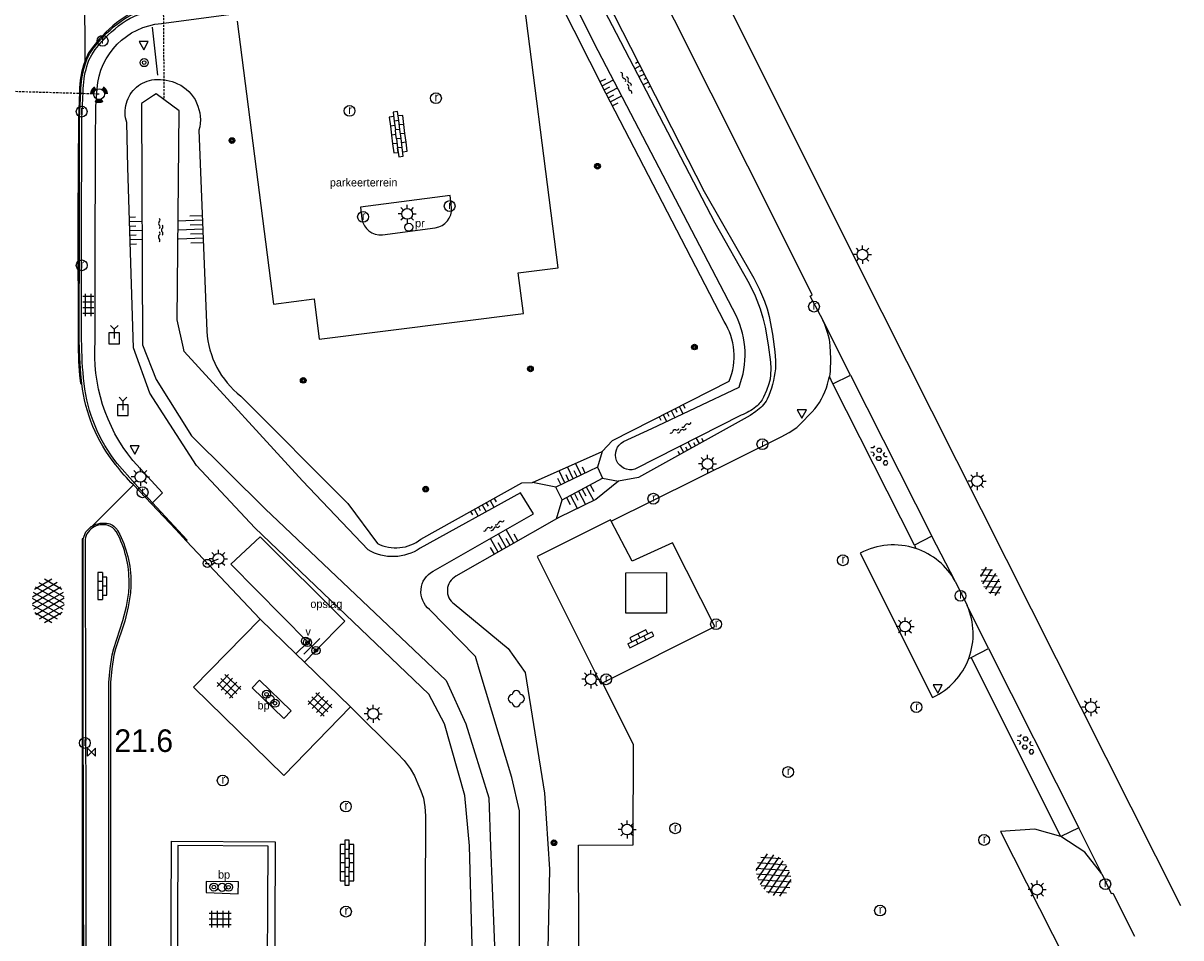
# Model space of a CAD drawing. Header units: metres. Extents: x 121538 to 126242, y 445257 to 454505.
# Tile 76 of 83: x 121734 to 121862, y 454084 to 454186. Entities that reach past the tile are written whole.
import ezdxf
from ezdxf.enums import TextEntityAlignment as Align

# ---------------------------------------------------------------- set-up
doc = ezdxf.new("R2010")
doc.units = ezdxf.units.M
doc.linetypes.add('STIPPELFIJN', pattern=[0.375, 0.25, -0.125])
for name, color, linetype in [('B02_T', 8, 'Continuous'), ('B11_T', 8, 'Continuous'), ('SYMBD01', 8, 'Continuous'), ('SYMBD02', 8, 'Continuous'), ('SYMBD03', 8, 'Continuous'), ('SYMBD04', 8, 'Continuous'), ('SYMBD05', 8, 'Continuous'), ('TEK-D19', 8, 'Continuous'), ('TER-D03S', 8, 'Continuous'), ('TER-T02', 8, 'RASTER'), ('TER-T03', 8, 'Continuous'), ('TER-T09', 8, 'Continuous'), ('TOPOT04', 8, 'Continuous'), ('TOPOT18', 8, 'STIPPELFIJN'), ('TOPOT20', 8, 'Continuous'), ('TOPOT21', 8, 'Continuous'), ('TOPOT22', 8, 'Continuous'), ('TOPOT23', 8, 'Continuous'), ('TOPOT24', 8, 'Continuous'), ('TOPOT26', 8, 'Continuous'), ('TOPOT29', 8, 'Continuous'), ('TOPOT30', 8, 'Continuous'), ('TOPOT31', 8, 'Continuous'), ('TOPOT35', 8, 'Continuous'), ('TOPOT53', 8, 'STIPPELFIJN'), ('TOPOV04', 8, 'Continuous'), ('WAT-T00', 8, 'Continuous'), ('WEG-T01', 8, 'Continuous'), ('WEG-T20', 8, 'Continuous'), ('WEG-T21', 8, 'Continuous'), ('WEG-T22', 8, 'Continuous')]:
    doc.layers.add(name, color=color, linetype=linetype)
doc.styles.add('ISO', font='provutr.shx')
doc.styles.add('rtw_iso', font='iso-rtw.shx')
doc.linetypes.add('RASTER', pattern='A,0.25,-0.25,[150,BLOK.SHX,S=0.25,R=0,X=0,Y=0],-0.25,0.25', length=1)

# ---------------------------------------------------------------- blocks, each defined once
blk = doc.blocks.new('talud')
for p, q in [((6.661338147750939e-16, 0.75), (0.5000000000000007, 0.7499999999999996)), ((4.440892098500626e-16, 0.5), (1, 0.4999999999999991)), ((2.220446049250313e-16, 0.25), (0.5000000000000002, 0.2499999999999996)), ((0, 0), (1, -8.881784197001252e-16)), ((-2.220446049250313e-16, -0.25), (0.4999999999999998, -0.2500000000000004)), ((-4.440892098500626e-16, -0.5), (0.9999999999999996, -0.5000000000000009)), ((-6.661338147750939e-16, -0.75), (0.4999999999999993, -0.7500000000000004))]:
    blk.add_line(p, q)
blk = doc.blocks.new('asfalt-xl')
at = {"linetype": 'Continuous'}
for p, q in [((1.395544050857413, 1.535624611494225), (-1.752273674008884, -0.2969070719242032)), ((1.395544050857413, 1.535624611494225), (-1.752273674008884, -0.2969070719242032)), ((1.009462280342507, 2.034059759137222), (-1.739499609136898, 0.433724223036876)), ((1.009462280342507, 2.034059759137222), (-1.739499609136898, 0.433724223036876)), ((0.4129806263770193, 2.410007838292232), (-1.51377442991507, 1.288328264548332)), ((0.4129806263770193, 2.410007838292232), (-1.51377442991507, 1.288328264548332)), ((1.766768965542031, -0.2913869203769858), (-1.397833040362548, 1.520540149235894)), ((1.766768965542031, -0.2913869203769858), (-1.397833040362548, 1.520540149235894)), ((1.749758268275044, 0.4385486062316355), (-1.017087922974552, 2.022736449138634)), ((1.749758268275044, 0.4385486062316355), (-1.017087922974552, 2.022736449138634)), ((1.520261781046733, 1.290145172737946), (-0.4262594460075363, 2.404646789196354)), ((1.520261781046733, 1.290145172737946), (-0.4262594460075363, 2.404646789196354)), ((1.406557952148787, -1.525536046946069), (-1.754752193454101, 0.2845067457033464)), ((1.406557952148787, -1.525536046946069), (-1.754752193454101, 0.2845067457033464)), ((1.648679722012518, -0.9439696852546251), (-1.63821030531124, 0.9379753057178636)), ((1.648679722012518, -0.9439696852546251), (-1.63821030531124, 0.9379753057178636)), ((1.641686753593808, 0.9557237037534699), (-1.630249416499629, -0.9490653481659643)), ((1.641686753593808, 0.9557237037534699), (-1.630249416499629, -0.9490653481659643)), ((1.764573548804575, 0.3040682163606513), (-1.385078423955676, -1.529532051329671)), ((1.764573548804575, 0.3040682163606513), (-1.385078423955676, -1.529532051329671)), ((1.023688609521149, -2.026515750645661), (-1.735665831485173, -0.4466178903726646)), ((1.023688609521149, -2.026515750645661), (-1.735665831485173, -0.4466178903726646)), ((1.752955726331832, -0.4258912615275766), (-1.000181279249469, -2.028655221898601)), ((1.752955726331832, -0.4258912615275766), (-1.000181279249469, -2.028655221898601)), ((1.529626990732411, -1.279099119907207), (-0.4059773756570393, -2.405929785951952)), ((1.529626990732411, -1.279099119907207), (-0.4059773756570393, -2.405929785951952)), ((0.4088998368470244, -2.412705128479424), (-1.490776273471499, -1.325024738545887)), ((0.4088998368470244, -2.412705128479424), (-1.490776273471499, -1.325024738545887))]:
    blk.add_line(p, q, dxfattribs=at)
blk = doc.blocks.new('water-m')
at = {"linetype": 'Continuous'}
for centre, start, end in [((-0.3222339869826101, 1.122434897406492), 309.7446390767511, 50.25536092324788), ((-0.01040913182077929, 0.7474348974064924), 129.7446390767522, 230.255360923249), ((-0.3222339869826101, 0.3724348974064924), 309.7446390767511, 50.25536092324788), ((0.3153431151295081, 0.005530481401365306), 129.7446390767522, 230.255360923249), ((0.003518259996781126, 0.3805304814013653), 309.7446390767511, 50.25536092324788), ((-0.01040913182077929, -0.7430899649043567), 129.7446390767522, 230.255360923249), ((-0.3222339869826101, -0.3680899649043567), 309.7446390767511, 50.25536092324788), ((-0.3222339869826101, -1.118089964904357), 309.7446390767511, 50.25536092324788), ((0.003518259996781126, -0.3694695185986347), 309.7446390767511, 50.25536092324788)]:
    blk.add_arc(centre, 0.2438543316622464, start, end, dxfattribs=at)
blk = doc.blocks.new('struik')
at = {"linetype": 'Continuous'}
for centre, start, end in [((-0.4415146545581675, -5.391894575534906e-05), 91.09124307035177, 268.9013270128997), ((-2.961454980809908e-05, 0.4418508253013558), 1.023282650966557, 178.9632001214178), ((0.4370280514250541, -5.391894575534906e-05), 271.6624957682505, 88.34480337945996), ((-2.961454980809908e-05, -0.4463869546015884), 180.4729436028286, 359.5406412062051)]:
    blk.add_arc(centre, 0.4501313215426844, start, end, dxfattribs=at)
blk = doc.blocks.new('DRHEK')
at = {"linetype": 'Continuous'}
for p, q in [((1.25, 0), (-1.25, 0)), ((-0.5, 0.7000000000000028), (0.5, 0.7000000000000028)), ((-0.5, -0.7000000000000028), (0.5, -0.7000000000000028))]:
    blk.add_line(p, q, dxfattribs=at)
blk = doc.blocks.new('asfalt-l')
for p, q in [((-0.7591759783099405, 1.005065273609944), (0.3033435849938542, 1.61851127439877)), ((-0.3033433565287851, 1.618511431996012), (0.7591756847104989, 1.005065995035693)), ((-0.9297791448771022, 0.184879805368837), (0.7041760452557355, 1.128244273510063)), ((-0.8925070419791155, -0.5152890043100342), (0.8925070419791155, 0.5152890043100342)), ((-0.8925070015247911, 0.5152892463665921), (0.8925070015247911, -0.5152892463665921)), ((-0.704176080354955, 1.12824420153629), (0.9297791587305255, 0.1848795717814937)), ((-0.9297791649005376, -0.1848794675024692), (0.7041762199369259, -1.128243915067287)), ((-0.7591760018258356, -1.005065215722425), (0.3033436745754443, -1.618511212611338)), ((-0.7041760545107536, -1.128244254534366), (0.9297791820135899, -0.1848791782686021)), ((-0.3033433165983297, -1.618511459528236), (0.7591759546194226, -1.005065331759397))]:
    blk.add_line(p, q)
blk = doc.blocks.new('beton-m')
for p, q in [((-0.2273319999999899, 1.443749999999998), (-0.4546632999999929, 1.312500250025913)), ((-0.4546632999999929, 1.312500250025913), (-0.4546632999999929, 1.049999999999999)), ((0, 1.3125), (-0.2273319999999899, 1.443749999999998)), ((0, 1.049999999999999), (0, 1.3125)), ((-0.681995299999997, 0.65625), (-0.4546632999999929, 0.5249999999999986)), ((-0.4546632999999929, 0.2624999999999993), (-0.6819945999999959, 0.1312499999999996)), ((-0.4546632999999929, 1.049999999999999), (-0.2273319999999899, 0.9187499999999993)), ((-0.4546632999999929, 0.5249999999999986), (-0.4546632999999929, 0.2624999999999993)), ((-0.2273319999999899, 0.9187499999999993), (0, 1.049999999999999)), ((0, 0.5249999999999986), (0.227331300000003, 0.65625)), ((0, 0.2624999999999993), (0, 0.5249999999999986)), ((0.2273320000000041, 0.1312499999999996), (0, 0.2624999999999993)), ((0.227331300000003, 0.65625), (0.4546633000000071, 0.5249999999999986)), ((0.4546633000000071, 0.2624999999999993), (0.2273320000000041, 0.1312499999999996)), ((0.4546633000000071, 0.5249999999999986), (0.4546633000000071, 0.2624999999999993)), ((-0.4546632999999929, -0.2624999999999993), (-0.2273319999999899, -0.1312499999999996)), ((-0.4546632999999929, -0.5249999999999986), (-0.4546632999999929, -0.2624999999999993)), ((-0.2273319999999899, -0.65625), (-0.4546632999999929, -0.5249999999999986)), ((-0.2273319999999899, -0.1312499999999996), (0, -0.2624999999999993)), ((0, -0.5249999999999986), (-0.2273319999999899, -0.65625)), ((0, -0.2624999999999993), (0, -0.5249999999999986)), ((0, -1.050000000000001), (0.2273320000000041, -0.9187499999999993)), ((0.2273320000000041, -0.9187499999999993), (0.4546633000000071, -1.050000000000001)), ((0.4546633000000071, -0.2624999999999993), (0.681995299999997, -0.1312499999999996)), ((0.4546633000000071, -0.5249999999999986), (0.4546633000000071, -0.2624999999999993)), ((0.681995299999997, -0.65625), (0.4546633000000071, -0.5249999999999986))]:
    blk.add_line(p, q)
blk = doc.blocks.new('tegels-l')
for p, q in [((0.9183075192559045, 0.9477203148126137), (-0.9158282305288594, 0.947720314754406)), ((0.9183075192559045, 0.3227203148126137), (-0.9158282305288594, 0.3227203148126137)), ((-0.625, -1.220587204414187), (-0.625, 1.220587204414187)), ((0, -1.220587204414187), (0, 1.220587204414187)), ((0.625, -1.220587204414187), (0.6250000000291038, 1.220587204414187)), ((0.9183075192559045, -0.3022796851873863), (-0.9158282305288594, -0.3022796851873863)), ((0.9183075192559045, -0.9272796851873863), (-0.9158282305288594, -0.927279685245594))]:
    blk.add_line(p, q)
blk = doc.blocks.new('tegels-m')
for p, q in [((0.625, 0.9375), (-0.625, 0.9375)), ((0.625, 0.3125), (-0.625, 0.3125)), ((-0.3125, -1.230807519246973), (-0.3125, 1.25)), ((0.3125, -1.230807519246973), (0.3125, 1.25)), ((0.625, -0.3125), (-0.625, -0.3125)), ((0.625, -0.9375), (-0.625, -0.9375))]:
    blk.add_line(p, q)
blk = doc.blocks.new('paal')
for radius in [0.4499999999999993, 0.2]:
    blk.add_circle((0, 0), radius)
blk = doc.blocks.new('lichtmast')
for p, q in [((-0.5998500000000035, 0), (-0.9997499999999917, 0)), ((-0.7069300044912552, 0.7069300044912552), (-0.4241580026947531, 0.4241580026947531)), ((0, 0.5998500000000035), (0, 0.9997499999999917)), ((0.4241580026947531, 0.4241580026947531), (0.7069300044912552, 0.7069300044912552)), ((0.5998500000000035, 0), (0.9997499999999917, 0)), ((-0.4241580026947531, -0.4241580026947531), (-0.7069300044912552, -0.7069300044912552)), ((0, -0.5998500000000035), (0, -0.9997499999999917)), ((0.4241580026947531, -0.4241580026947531), (0.7069300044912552, -0.7069300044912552))]:
    blk.add_line(p, q)
blk.add_circle((0, 0), 0.5998499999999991)
blk = doc.blocks.new('kilometerpaal')
for p, q in [((-0.4419417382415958, 0.4419417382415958), (0.4419417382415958, -0.4419417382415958)), ((-0.4419417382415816, -0.4419417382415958), (-0.4419417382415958, 0.4419417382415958)), ((0.4419417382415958, 0.4419417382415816), (-0.4419417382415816, -0.4419417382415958)), ((0.4419417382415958, -0.4419417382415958), (0.4419417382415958, 0.4419417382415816))]:
    blk.add_line(p, q)
at = {"style": 'rtw_iso'}
blk.add_attdef('KILOMETERPAAL', (0.5914120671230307, 0.8682056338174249), '', height=2.5, dxfattribs=at)
blk = doc.blocks.new('BOOM')
for radius in [0.315, 0.225, 0.135]:
    blk.add_circle((0, 0), radius)
blk = doc.blocks.new('brandstofpomp')
blk.add_circle((0, 0), 0.45)
at = {"style": 'ISO'}
blk.add_attdef('BRANDSTOFPOMT', (0.6999999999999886, 0), '', height=0.9, dxfattribs=at)
blk = doc.blocks.new('verkeersbord')
for p, q in [((0.5024674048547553, 0.3224406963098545), (-0.5036675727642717, 0.3224406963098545)), ((-0.5036675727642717, 0.3224406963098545), (-0.0006000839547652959, -0.5998496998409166)), ((-0.0006000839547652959, -0.5998496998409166), (0.5024674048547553, 0.3224406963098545))]:
    blk.add_line(p, q)
blk = doc.blocks.new('verkeerslicht')
h = blk.add_hatch(color=256)
edge = h.paths.add_edge_path()
edge.add_line((-0.4998750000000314, 0.8658088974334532), (-0.2999250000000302, 0.5194853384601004))
edge.add_arc((-2.842170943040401e-14, 0), 0.5998499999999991, 119.9999999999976, 180)
edge.add_line((-0.599850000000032, 0), (-0.9997500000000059, 0))
edge.add_arc((-5.684341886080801e-14, 0), 0.999749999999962, 119.99999999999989, 180, ccw=False)
h = blk.add_hatch(color=256)
edge = h.paths.add_edge_path()
edge.add_line((0.9997499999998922, 0), (0.5998499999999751, 0))
edge.add_arc((-2.842170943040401e-14, 0), 0.5998499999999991, 0, 60.00000000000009)
edge.add_line((0.2999249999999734, 0.5194853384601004), (0.4998749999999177, 0.8658088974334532))
edge.add_arc((-5.684341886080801e-14, 0), 0.999749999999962, 0, 60.000000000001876, ccw=False)
h = blk.add_hatch(color=256)
edge = h.paths.add_edge_path()
edge.add_line((-0.4998750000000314, -0.8658088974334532), (-0.2999250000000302, -0.5194853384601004))
edge.add_arc((-2.842170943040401e-14, 0), 0.5998499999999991, 240.0000000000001, 299.9999999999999)
edge.add_line((0.2999249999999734, -0.5194853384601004), (0.4998749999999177, -0.8658088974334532))
edge.add_arc((-5.684341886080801e-14, 0), 0.999749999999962, 239.9999999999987, 299.999999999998, ccw=False)
blk.add_circle((0, 0), 0.599850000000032)
blk = doc.blocks.new('verklikker')
blk.add_circle((0, 0), 0.45)
at = {"style": 'ISO'}
blk.add_attdef('VERKLIKKER', (0.6999999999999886, 0), '', height=0.9, dxfattribs=at)
blk = doc.blocks.new('kolk')
blk.add_circle((0, 0), 0.5998500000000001)
at = {"style": 'ISO'}
blk.add_text('r', height=0.9331, dxfattribs=at).set_placement((0.06345707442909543, -0.3309814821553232), align=Align.CENTER)
blk = doc.blocks.new('aanduidingsbord')
for p, q in [((-0.8105710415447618, -0.3330878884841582), (0, 0)), ((-1.446056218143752, -0.5041281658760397), (-1.007540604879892, -0.5041281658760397))]:
    blk.add_line(p, q)
blk.add_circle((-1.226798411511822, -0.5041281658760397), 0.45)
blk = doc.blocks.new('afvalbak')
blk.add_circle((0, 0), 0.45)
at = {"style": 'ISO'}
blk.add_attdef('AFVALBAK', (0.7000000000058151, 0), '', height=0.9, dxfattribs=at)
blk = doc.blocks.new('wegwijzer-mp')
for q in [(-0.4241580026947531, 1.423908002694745), (0.4241580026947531, 1.423908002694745), (0, 0)]:
    blk.add_line((-2.842170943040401e-14, 0.9997499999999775), q)
blk.add_lwpolyline([(-0.6000000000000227, -0.5998500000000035), (0.5999999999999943, -0.5998500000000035), (0.5999999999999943, 0.6001499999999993), (-0.6000000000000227, 0.6001499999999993)], close=True)
blk = doc.blocks.new('klinkers-m')
for p, q in [((0, 1.500000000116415), (-0.5, 1.500000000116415)), ((-0.5, 1.500000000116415), (-0.4999999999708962, 0.5000000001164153)), ((0, 1.500000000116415), (2.91038304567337e-11, 1)), ((-0.4999999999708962, 0.5000000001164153), (-0.4999999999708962, -0.4999999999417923)), ((0, 0.5000000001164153), (-0.4999999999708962, 0.5000000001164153)), ((0.5000000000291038, 1), (2.91038304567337e-11, 1)), ((2.91038304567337e-11, 1), (0, 0.5000000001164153)), ((0, 0.5000000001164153), (0, 0)), ((0.5, 0), (0, 0)), ((0, 0), (2.91038304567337e-11, -0.4999999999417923)), ((0.5, 5.820766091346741e-11), (0.5000000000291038, 1)), ((0.4999999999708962, -0.9999999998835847), (0.5, 5.820766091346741e-11)), ((-0.4999999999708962, -0.4999999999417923), (-0.5, -1.499999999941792)), ((2.91038304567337e-11, -0.4999999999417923), (-0.4999999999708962, -0.4999999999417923)), ((2.91038304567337e-11, -0.4999999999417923), (2.91038304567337e-11, -0.9999999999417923)), ((2.91038304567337e-11, -0.9999999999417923), (0.5000000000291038, -0.9999999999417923)), ((2.91038304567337e-11, -0.9999999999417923), (2.91038304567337e-11, -1.499999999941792)), ((-0.5, -1.499999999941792), (2.91038304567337e-11, -1.499999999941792))]:
    blk.add_line(p, q)
blk = doc.blocks.new('klinkers-xl')
at = {"linetype": 'Continuous'}
for p, q in [((-0.2500000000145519, 2), (-0.7499999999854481, 2)), ((-0.7499999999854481, 2), (-0.7500000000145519, 1.000000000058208)), ((0.2499999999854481, 2.499999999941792), (-0.2500000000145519, 2.499999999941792)), ((-0.2500000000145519, 2.499999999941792), (-0.2499999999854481, 1.500000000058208)), ((-0.2499999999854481, 1.500000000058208), (0.2499999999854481, 1.500000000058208)), ((-0.2499999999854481, 1.500000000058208), (-0.2499999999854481, 0.5000000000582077)), ((0.2499999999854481, 1.500000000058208), (0.2499999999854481, 2.499999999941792)), ((0.7500000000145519, 2), (0.2499999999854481, 2.000000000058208)), ((0.2499999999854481, 2.000000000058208), (0.2499999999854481, 1.500000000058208)), ((0.2500000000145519, 0.5000000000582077), (0.2499999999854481, 1.500000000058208)), ((0.7499999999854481, 1), (0.7500000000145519, 2)), ((-0.7500000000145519, 1.000000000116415), (-0.7499999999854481, 1.164153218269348e-10)), ((-0.7500000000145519, 1.000000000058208), (-0.2499999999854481, 1.000000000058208)), ((-0.7499999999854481, 1.164153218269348e-10), (-0.2500000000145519, 1.164153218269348e-10)), ((-0.7499999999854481, 1.164153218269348e-10), (-0.7499999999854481, -0.9999999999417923)), ((-0.2499999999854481, 0.5000000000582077), (0.2500000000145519, 0.5000000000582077)), ((-0.2499999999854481, 0.5), (-0.2500000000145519, -0.4999999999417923)), ((0.2500000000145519, 1.000000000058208), (0.7499999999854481, 1)), ((0.2500000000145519, 0.5000000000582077), (0.2500000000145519, 1.164153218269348e-10)), ((0.2500000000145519, 1.164153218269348e-10), (0.7500000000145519, 5.820766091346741e-11)), ((0.2499999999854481, 1.164153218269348e-10), (0.2499999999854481, -0.4999999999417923)), ((0.7500000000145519, 5.820766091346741e-11), (0.7499999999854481, 1.000000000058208)), ((0.7500000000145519, -1), (0.7500000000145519, 5.820766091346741e-11)), ((-0.7499999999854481, -0.9999999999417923), (-0.7500000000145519, -1.999999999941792)), ((-0.7499999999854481, -0.9999999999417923), (-0.2499999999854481, -0.9999999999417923)), ((-0.2500000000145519, -0.4999999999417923), (0.2499999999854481, -0.4999999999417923)), ((-0.2500000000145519, -0.5), (-0.2499999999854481, -1.499999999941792)), ((0.2500000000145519, -1.499999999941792), (0.2499999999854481, -0.5)), ((0.2499999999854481, -0.9999999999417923), (0.7500000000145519, -1)), ((0.7500000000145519, -1.999999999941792), (0.7500000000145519, -1)), ((-0.7500000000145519, -1.999999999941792), (-0.2499999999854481, -1.999999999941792)), ((-0.2499999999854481, -1.499999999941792), (0.2500000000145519, -1.499999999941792)), ((-0.2499999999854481, -1.499999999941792), (-0.2499999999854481, -2.499999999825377)), ((-0.2499999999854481, -2.499999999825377), (0.2500000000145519, -2.499999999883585)), ((0.2500000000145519, -2.499999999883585), (0.2500000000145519, -1.5)), ((0.2500000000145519, -1.999999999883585), (0.7500000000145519, -1.999999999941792))]:
    blk.add_line(p, q, dxfattribs=at)

msp = doc.modelspace()

# ---------------------------------------------------------------- linework, layer by layer
at = {"layer": 'B02_T'}
msp.add_lwpolyline([(121800.436, 454121.953), (121800.433, 454123.525), (121800.43, 454124.77), (121804.93, 454124.81), (121804.94, 454120.3), (121800.44, 454120.28), (121800.436, 454121.953)], dxfattribs=at)
at = {"layer": 'B11_T'}
msp.add_lwpolyline([(121760.717, 454075.103), (121760.816, 454094.473), (121750.819, 454094.544), (121750.573, 454045.859), (121760.57, 454045.788), (121760.665, 454064.64)], dxfattribs=at)
at = {"layer": 'TER-T02'}
msp.add_line((121748.614, 454179.892), (121747.989, 454185.207), dxfattribs=at)
at = {"layer": 'TER-T02', "flags": 128}
msp.add_lwpolyline([(121766.112, 454116.152), (121769.317, 454119.395), (121759.918, 454128.755), (121756.694, 454125.707), (121765.2087900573, 454117.0683485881)], dxfattribs=at)
at = {"layer": 'TER-T03'}
msp.add_line((121765.2087900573, 454117.0683485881), (121766.112, 454116.152), dxfattribs=at)
at = {"layer": 'TER-T09'}
for points in [[(121778.263, 454210.326), (121783.908, 454210.477, -0.2760480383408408), (121789.186, 454206.135), (121809.115, 454167.027), (121814.619, 454157.399), (121815.2453201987, 454156.1479773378), (121815.7995335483, 454154.863383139), (121816.0894354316, 454154.0275329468), (121816.303, 454153.169), (121816.6576255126, 454151.2080058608), (121816.9340303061, 454149.2344664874), (121817.0051591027, 454148.3075779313), (121816.997, 454147.378, -0.08317691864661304), (121816.081430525, 454143.9919494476, -0.1025794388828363), (121814.8419692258, 454142.6265472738), (121814.2154396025, 454142.1924541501), (121813.546, 454141.828), (121801.818, 454135.316), (121799.627, 454134.905)], [(121797.815, 454138.208), (121798.953, 454139.426), (121811.882, 454146.015, 0.2473745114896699), (121811.305, 454152.612), (121798.201, 454177.904), (121784.161, 454205.79), (121777.563, 454206.579)], [(121783.4605712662, 454082.1206910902), (121783.1025712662, 454094.5276910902), (121782.5975712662, 454100.0746910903), (121780.3415712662, 454108.0446910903), (121778.6225712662, 454111.3276910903), (121759.3265712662, 454129.7646910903), (121752.8735712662, 454136.6726910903), (121747.7215712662, 454144.6596910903), (121745.8875712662, 454149.7096910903), (121745.2885212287, 454169.6847772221), (121745.1555712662, 454174.6466910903, -0.1437307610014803), (121745.1171754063, 454176.8148701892, -0.149231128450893), (121746.2355712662, 454178.5826910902, -0.1503441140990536), (121748.2171652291, 454179.4121685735, -0.1292320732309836), (121750.7875712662, 454178.9586910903, -0.17909774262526), (121752.8915113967, 454176.8517837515, -0.1735683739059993), (121753.1565712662, 454173.7966910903), (121754.0275712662, 454151.5296910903, 0.2152403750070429), (121757.7905712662, 454144.3406910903), (121769.6395712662, 454132.4486910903), (121772.9245712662, 454127.9986910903, 0.2862268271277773), (121777.7335712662, 454128.4786910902), (121788.9105712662, 454134.7256910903), (121790.098, 454134.787)], [(121792.742, 454130.738), (121781.606, 454124.378, 0.559912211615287), (121781.434, 454121.308), (121787.411, 454116.389), (121789.292, 454113.706), (121791.411, 454100.35), (121791.983, 454091.924), (121791.754, 454081.267), (121790.963, 454053.827), (121791.212, 454036.739), (121790.51, 454033.353), (121789.441, 454030.63), (121787.329, 454028.191), (121783.275, 454024.965), (121772.367, 454017.681), (121755.612, 454006.552)]]:
    msp.add_lwpolyline(points, format="xyb", dxfattribs=at)
for points in [[(121790.098, 454134.787), (121797.815, 454138.208)], [(121797.815, 454138.208), (121797.284, 454136.457)], [(121797.284, 454136.457), (121792.659, 454134.267)], [(121797.284, 454136.457), (121797.846, 454135.253)], [(121792.659, 454134.267), (121790.098, 454134.787)], [(121799.627, 454134.905), (121797.114, 454132.879), (121793.1, 454130.925), (121792.742, 454130.738)], [(121793.386, 454132.841), (121797.846, 454135.253)], [(121797.846, 454135.253), (121799.627, 454134.905)], [(121793.386, 454132.841), (121792.659, 454134.267)], [(121792.742, 454130.738), (121793.386, 454132.841)]]:
    msp.add_lwpolyline(points, dxfattribs=at)
at = {"layer": 'TOPOT04'}
msp.add_lwpolyline([(121740.388, 454205.424), (121740.4961802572, 454181.4314157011)], dxfattribs=at)
at = {"layer": 'TOPOT18', "flags": 128}
msp.add_lwpolyline([(121749.313, 454177.369), (121749.3104326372, 454177.7025164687), (121749.2968815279, 454179.4628902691), (121749.2490441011, 454185.6772709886), (121749.2374743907, 454187.1802486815), (121749.2343717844, 454187.5832966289), (121749.2047235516, 454191.4347873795), (121749.2027899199, 454191.6859782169), (121749.1978373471, 454192.3293483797), (121749.1959122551, 454192.579429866), (121749.1588087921, 454197.3994015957), (121749.1568726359, 454197.6509203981), (121749.1452719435, 454199.1579228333), (121749.0999570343, 454205.0446127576), (121749.089, 454206.468)], dxfattribs=at)
at = {"layer": 'TOPOT53'}
msp.add_line((121742.0830745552, 454177.8057032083), (121731.6165745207, 454178.1157442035), dxfattribs=at)
at = {"layer": 'TOPOV04'}
msp.add_line((121740.4961802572, 454181.4314157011), (121740.6112929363, 454181.3043071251), dxfattribs=at)
at = {"layer": 'WAT-T00'}
for points in [[(121791.251, 454200.155), (121799.357, 454184.567), (121810.304, 454163.551), (121814.097, 454156.818), (121814.7381486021, 454155.4399261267), (121815.2989068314, 454154.0272303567), (121815.6212074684, 454153.0136583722), (121815.859, 454151.977), (121816.1852272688, 454150.0418377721), (121816.4443979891, 454148.0965594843), (121816.4906719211, 454147.4008799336), (121816.469, 454146.704), (121816.4007350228, 454146.2063253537), (121816.2768118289, 454145.7195161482), (121816.0097216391, 454144.9673487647), (121815.69, 454144.236, -0.1104157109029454), (121814.8401271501, 454143.1578210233, -0.08062840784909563), (121813.22, 454142.225), (121801.433, 454136.257, -0.9175981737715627), (121800.188, 454139.301), (121803.314, 454140.739), (121812.976, 454145.352, 0.2058501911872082), (121812.672, 454153.214), (121796.938, 454183.447), (121785.854, 454205.832, 0.3187393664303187)], [(121788.6665712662, 454081.1166910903), (121788.6545712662, 454098.3936910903), (121787.8085712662, 454102.0806910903), (121784.2005712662, 454114.0826910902), (121783.7679007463, 454115.4814313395), (121778.7035712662, 454120.6826910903, -0.5382236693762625), (121779.0825712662, 454124.9486910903), (121790.2145712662, 454131.3016910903), (121788.7625712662, 454133.6396910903), (121777.6365712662, 454127.4876910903, -0.2909694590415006), (121771.8915712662, 454127.2936910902), (121764.608099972, 454134.9608120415), (121751.5095712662, 454149.2836910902), (121751.429744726, 454149.6490271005), (121750.7395712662, 454152.8076910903), (121750.9665712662, 454175.9416910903), (121748.4065712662, 454177.8266910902), (121748.1230039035, 454177.641207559), (121746.7875712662, 454176.7676910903), (121746.9145712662, 454150.0426910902), (121748.4015712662, 454146.1686910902), (121752.3145712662, 454139.9576910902), (121760.4715712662, 454131.8486910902), (121780.5315712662, 454112.8206910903), (121782.7075712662, 454108.0186910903), (121785.2615712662, 454099.8226910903), (121785.4525712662, 454094.4416910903), (121786.0035712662, 454080.7116910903)]]:
    msp.add_lwpolyline(points, format="xyb", dxfattribs=at)
at = {"layer": 'WEG-T01'}
for points in [[(121822.001, 454153.261), (121820.843, 454155.423), (121821.064, 454155.549), (121817.995, 454161.751), (121773.278, 454250.832), (121773.058, 454250.757), (121759.35, 454278.064, -0.03892699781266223), (121754.144, 454292.311), (121749.133, 454309.441), (121748.805, 454310.369), (121748.509, 454311.482), (121747.7538163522, 454313.4097250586), (121746.916, 454315.303), (121746.712, 454315.698), (121741.293, 454325.729), (121728.395, 454351.134), (121719.209, 454370.107), (121717.991, 454373.574), (121718.013, 454375.898), (121718.646, 454378.745), (121722.784, 454389.751), (121736.35, 454430.585, -0.2094778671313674), (121742.216, 454438.084), (121785.6304488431, 454460.018532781)], [(121740.6112929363, 454181.3043071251), (121740.7376559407, 454181.6574329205), (121741.0613505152, 454182.2969802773), (121741.464, 454182.89), (121742.2156378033, 454183.7906657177, -0.08192687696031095), (121745.3998253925, 454186.4449479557, -0.06264052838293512), (121747.8700220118, 454187.2369056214), (121748.1568730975, 454187.2864792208), (121748.445, 454187.328), (121749.2355352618, 454187.4321536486), (121758.6012530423, 454188.6660944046), (121759.9503964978, 454188.8418082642)], [(121748.019, 454132.515), (121749.126, 454133.623), (121745.8129999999, 454137.2210000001, -0.1897016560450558), (121741.663, 454150.4179999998), (121741.643, 454158.824), (121741.686, 454172.445), (121741.719, 454176.429), (121741.8322073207, 454177.9189299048), (121741.868, 454178.39, -0.3680286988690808), (121748.986, 454185.642), (121749.2490441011, 454185.6772709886), (121757.2824583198, 454186.7544533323)], [(121740.173, 454145.7439999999), (121740.058, 454146.787), (121739.948, 454148.578), (121739.9, 454150.553), (121739.915, 454163.063), (121739.935, 454175.1), (121740.065, 454178.091, -0.07313186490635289), (121740.4983659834, 454180.9466579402), (121740.6112929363, 454181.3043071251)], [(121798.822, 454130.469), (121817.641, 454139.837), (121818.5194577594, 454140.3119734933), (121819.3518982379, 454140.8636352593), (121819.716, 454141.18), (121821.0772439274, 454142.5864946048, 0.1140061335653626), (121822.7683378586, 454145.675910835), (121822.8851419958, 454146.1000162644), (121822.978, 454146.53)], [(121745.8879999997, 454134.5160000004, -0.03517438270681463), (121743.9220000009, 454136.7509999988, -0.1406671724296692), (121740.173, 454145.7439999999)], [(121740.341, 454128.536), (121740.639, 454129.315), (121741.217, 454129.878, -0.0124064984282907), (121741.3272535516, 454129.9443049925)], [(121741.3272535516, 454129.9443049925, -0.182100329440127), (121743.133, 454130.229, -0.1850491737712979), (121744.138, 454129.464), (121744.389, 454129.023, -0.1223084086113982), (121745.606, 454123.274), (121745.575, 454122.561), (121745.3054295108, 454120.9772674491), (121744.931, 454119.415), (121743.925, 454116.33), (121743.7419718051, 454115.6506337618), (121743.4991249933, 454114.1277018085), (121743.358, 454112.592), (121743.355, 454088.041), (121743.333, 454062.109), (121743.2666614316, 454050.1853636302)], [(121832.543, 454127.454, 0.206018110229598), (121826.378, 454126.93), (121834.405, 454110.958, 0.1979530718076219), (121838.412, 454115.271)], [(121836.912, 454123.828, 0.1877466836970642), (121832.543, 454127.454)], [(121838.412, 454115.271, 0.1977359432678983), (121838.22, 454121.149)]]:
    msp.add_lwpolyline(points, format="xyb", dxfattribs=at)
for points in [[(121861.898961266, 454087.8484757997), (121826.045, 454159.126), (121779.022, 454253.315), (121776.7239181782, 454257.8814644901)], [(121757.391, 454185.881), (121761.4, 454154.536), (121765.897, 454155.107), (121766.46, 454150.637), (121789.079, 454153.503), (121788.519, 454157.993), (121792.943, 454158.557), (121788.598, 454192.355), (121784.122, 454191.789), (121783.362, 454196.727)], [(121825.306, 454146.656), (121822.001, 454153.261)], [(121822.001, 454153.261), (121822.4305887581, 454152.3096216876), (121822.7816068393, 454151.3265380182), (121822.9525396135, 454150.6359912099), (121823.04, 454149.93), (121823.0934621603, 454148.4980167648), (121823.0590086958, 454147.0654501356), (121823.0231242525, 454146.7970261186), (121822.978, 454146.53)], [(121823.35, 454145.703), (121822.978, 454146.53)], [(121823.35, 454145.703), (121825.306, 454146.656)], [(121825.306, 454146.656), (121834.317, 454128.832)], [(121832.382, 454127.835), (121823.35, 454145.703)], [(121745.8879999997, 454134.5160000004), (121741.3272535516, 454129.9443049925)], [(121747.8937431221, 454132.3896299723), (121745.8879999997, 454134.5160000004)], [(121747.8937431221, 454132.3896299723), (121748.019, 454132.515)], [(121747.8937431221, 454132.3896299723), (121750.577, 454129.545), (121751.7495586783, 454128.3021278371)], [(121798.822, 454130.469), (121798.728, 454130.628), (121790.603, 454126.582), (121797.665, 454112.47), (121797.842, 454112.578)], [(121797.842, 454112.578), (121810.274, 454118.825), (121805.607, 454128.088), (121801.148, 454126.04), (121798.822, 454130.469)], [(121740.288, 454034.229), (121740.2745628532, 454035.2470836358), (121740.31, 454046.774), (121740.354, 454061.099), (121740.384, 454076.58), (121740.367, 454094.997), (121740.341, 454112.065), (121740.32, 454128.214), (121740.341, 454128.536)], [(121751.7495586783, 454128.3021278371), (121759.949, 454119.611)], [(121834.317, 454128.832), (121832.382, 454127.835)], [(121836.912, 454123.828), (121834.317, 454128.832)], [(121832.382, 454127.835), (121832.543, 454127.454)], [(121836.912, 454123.828), (121838.22, 454121.149)], [(121840.597, 454116.373), (121838.22, 454121.149)], [(121769.944, 454109.9), (121762.539, 454102.313), (121752.534, 454112.078), (121759.949, 454119.611)], [(121759.949, 454119.611), (121763.8844346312, 454115.7873876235)], [(121765.2087900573, 454117.0683485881), (121763.8844346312, 454115.7873876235)], [(121763.8844346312, 454115.7873876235), (121764.8323683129, 454114.8663887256)], [(121764.8323683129, 454114.8663887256), (121766.112, 454116.152)], [(121838.412, 454115.271), (121838.664, 454115.37)], [(121838.664, 454115.37), (121840.597, 454116.373)], [(121848.59, 454095.552), (121838.664, 454115.37)], [(121840.597, 454116.373), (121850.59, 454096.502)], [(121764.8323683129, 454114.8663887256), (121769.944, 454109.9)], [(121848.59, 454095.552), (121845.728, 454096.339), (121841.931, 454096.082), (121849.129, 454081.864), (121810.361, 454055.337), (121805.381, 454062.779), (121805.198, 454062.936), (121804.945, 454063.008), (121795.312, 454062.956), (121795.204, 454094.571), (121801.231, 454094.638), (121801.287, 454105.723), (121797.842, 454112.578)], [(121769.944, 454109.9), (121775.117, 454104.775), (121775.8760305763, 454103.9629324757), (121776.5536435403, 454103.0817845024), (121777.0085253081, 454102.2521469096), (121777.4008340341, 454101.3911534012), (121777.7395792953, 454100.6124267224), (121778.0160634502, 454099.8094820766), (121778.1849333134, 454098.8195603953), (121778.258, 454097.818), (121778.154, 454079.135)], [(121850.59, 454096.502), (121848.59, 454095.552)], [(121853.156, 454091.412), (121850.59, 454096.502)], [(121761.37, 454064.971), (121761.317, 454045.063), (121749.812, 454045.161), (121749.985, 454070.127), (121750.117, 454095.027), (121761.602, 454094.953), (121761.507, 454075.336)], [(121853.156, 454091.412), (121851.252, 454093.802), (121848.59, 454095.552)], [(121853.156, 454091.412), (121854.193, 454089.239), (121854.383, 454089.28), (121856.7605801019, 454084.4888514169)]]:
    msp.add_lwpolyline(points, dxfattribs=at)
msp.add_lwpolyline([(121780.963, 454166.558), (121771.029, 454165.265), (121771.203, 454163.97, 0.3985857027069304), (121773.463, 454162.218), (121779.328, 454163.002, 0.3963424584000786), (121781.123, 454165.218)], format="xyb", close=True, dxfattribs=at)
for points in [[(121759.851, 454112.869), (121763.364, 454109.48), (121762.548, 454108.613), (121759.04, 454112.023)], [(121753.939, 454090.555), (121753.941, 454089.355), (121757.5, 454089.203), (121757.519, 454090.503)]]:
    msp.add_lwpolyline(points, close=True, dxfattribs=at)
at = {"layer": 'WEG-T20'}
for points in [[(121758.5816597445, 454188.8148092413), (121749.2343717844, 454187.5832966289), (121748.4253440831, 454187.4767065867), (121748.1402074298, 454187.4357070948), (121747.8562972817, 454187.386933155, 0.06314849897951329), (121745.3300252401, 454186.5779111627, 0.08209285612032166), (121742.1012748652, 454183.8877362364), (121741.3471410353, 454182.9840796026), (121740.9319788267, 454182.372896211), (121740.4961802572, 454181.4314157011)], [(121740.4961802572, 454181.4314157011, 0.08507163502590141), (121739.921, 454178.056), (121739.803, 454175.064), (121739.752, 454164.184), (121739.774, 454149.982), (121739.809, 454148.192), (121739.921, 454146.622), (121740.022, 454145.749), (121740.173, 454145.7439999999)]]:
    msp.add_lwpolyline(points, format="xyb", dxfattribs=at)
msp.add_lwpolyline([(121740.341, 454128.536), (121740.201, 454128.513), (121740.211, 454125.037), (121740.201, 454109.841), (121740.226, 454091.729), (121740.254, 454072.882), (121740.188, 454056.947), (121740.181, 454042.336), (121740.169, 454034.192), (121740.288, 454034.229)], dxfattribs=at)
at = {"layer": 'WEG-T21'}
msp.add_lwpolyline([(121740.328, 454178.065, -0.07335200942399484), (121740.7381445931, 454180.8759033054), (121740.847384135, 454181.2220386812), (121740.9695339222, 454181.5638316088), (121741.2769584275, 454182.1704367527), (121741.6587650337, 454182.7332007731), (121742.4062215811, 454183.6288562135, -0.08164161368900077), (121745.5161447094, 454186.2233236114, -0.06176101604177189), (121747.8929005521, 454186.9868161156), (121748.1844872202, 454187.0377293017), (121748.4774352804, 454187.0801129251), (121749.2374743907, 454187.1802486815), (121760.7957820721, 454188.7030648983)], format="xyb", dxfattribs=at)
at = {"layer": 'WEG-T22'}
for points in [[(121748.019, 454132.515), (121746.714, 454133.913), (121746.068, 454134.676), (121744.1039999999, 454136.8690000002, -0.1396577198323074), (121740.4290000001, 454145.7319999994, -0.02642741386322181), (121740.162, 454150.5940000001), (121740.156, 454161.045), (121740.194, 454175.091), (121740.328, 454178.065)], [(121743.1330154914, 454062.1096411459), (121743.1550150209, 454088.0410244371), (121743.1580161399, 454112.6011817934), (121743.3005877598, 454114.1526255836), (121743.5461372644, 454115.692506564), (121743.7332544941, 454116.3870505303), (121744.7383877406, 454119.4693925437), (121745.1093985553, 454121.0173958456), (121745.3757480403, 454122.5822049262), (121745.4062037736, 454123.2826867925, 0.1265991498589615), (121744.2140000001, 454128.9239999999), (121743.982, 454129.331, 0.1847992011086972), (121743.105, 454130.005, 0.2375540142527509), (121741.365, 454129.729, 0.2679232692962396), (121740.533, 454128.2249999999), (121740.547, 454125.269), (121740.5809997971, 454112.0653120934), (121740.6069997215, 454094.997365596), (121740.6240002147, 454076.5798782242)]]:
    msp.add_lwpolyline(points, format="xyb", dxfattribs=at)
msp.add_lwpolyline([(121751.7495586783, 454128.3021278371), (121751.848, 454128.395), (121748.019, 454132.515)], dxfattribs=at)

# ---------------------------------------------------------------- block references
at = {"layer": 'SYMBD01'}
for name, p, rotation in [('beton-m', (121828.4550177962, 454137.8907736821), 207.2595828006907), ('asfalt-l', (121840.8313434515, 454123.8090515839), 207.4240116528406), ('beton-m', (121844.6517844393, 454105.9036319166), 205.4077181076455), ('asfalt-xl', (121816.8110576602, 454091.26938628), 205.6371622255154)]:
    msp.add_blockref(name, p, dxfattribs=dict(at, rotation=rotation))
msp.add_blockref('asfalt-xl', (121736.4568635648, 454121.6399143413), dxfattribs=at)
at = {"layer": 'SYMBD02'}
for name, p, rotation in [('klinkers-xl', (121775.2193278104, 454173.3663864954), 187.1747047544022), ('klinkers-m', (121801.9810980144, 454117.5550803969), 116.5845362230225)]:
    msp.add_blockref(name, p, dxfattribs=dict(at, rotation=rotation))
for name, p in [('klinkers-m', (121742.463, 454123.293)), ('klinkers-xl', (121769.5544332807, 454092.6504649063))]:
    msp.add_blockref(name, p, dxfattribs=at)
at = {"layer": 'SYMBD03'}
msp.add_blockref('tegels-m', (121740.902, 454154.434), dxfattribs=at)
for p, rotation in [((121756.4673174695, 454112.2097538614), 226.4678551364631), ((121766.5543031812, 454110.1879838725), 226.4678551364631), ((121755.4954786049, 454086.3764708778), 89.76993969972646)]:
    msp.add_blockref('tegels-l', p, dxfattribs=dict(at, rotation=rotation))
at = {"layer": 'SYMBD04', "yscale": 2}
for p, xscale, zscale, rotation in [((121802.4877631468, 454180.0320669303), 0.681664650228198, 0.681664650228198, 207.0028829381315), ((121798.2519217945, 454177.8513394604), 1.417739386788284, 1.417739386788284, 27.07602925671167), ((121745.4972319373, 454162.6889039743), 1.353650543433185, 1.353650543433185, 1.717777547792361), ((121753.5852234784, 454162.8372069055), 2.75609132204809, 2.75609132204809, 182.2400500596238), ((121805.4454751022, 454142.7347569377), 0.8829659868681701, 0.8829659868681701, 297.0047333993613), ((121807.7117824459, 454138.5885367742), 0.7566924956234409, 0.7566924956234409, 119.0413288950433), ((121794.5815967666, 454135.17737555), 1.460641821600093, 1.460641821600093, 115.3381874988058), ((121795.1693588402, 454133.8054532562), 1.685688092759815, 1.685688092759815, 298.4048407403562), ((121784.534798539, 454132.2800033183), 0.8510261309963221, 0.8510261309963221, 299.2015071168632)]:
    msp.add_blockref('talud', p, dxfattribs=dict(at, xscale=xscale, zscale=zscale, rotation=rotation))
at = {"layer": 'SYMBD04', "linetype": 'Continuous', "xscale": 1.744368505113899, "yscale": 2, "zscale": 1.744368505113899, "rotation": 119.7315814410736}
msp.add_blockref('talud', (121787.1749892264, 454127.5585649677), dxfattribs=at)
at = {"layer": 'SYMBD05'}
for p, rotation in [((121800.6340232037, 454179.128469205), 27.22074776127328), ((121748.9191745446, 454162.7294815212), 359.800654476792), ((121806.5478947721, 454140.6846784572), 295.7052287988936), ((121785.8851077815, 454129.8640586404), 297.278253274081)]:
    msp.add_blockref('water-m', p, dxfattribs=dict(at, rotation=rotation))
at = {"layer": 'TER-D03S', "rotation": 44.58628654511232}
msp.add_blockref('DRHEK', (121765.6603950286, 454116.610174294), dxfattribs=at)
at = {"layer": 'TOPOT20'}
msp.add_blockref('aanduidingsbord', (121755.3, 454126.31), dxfattribs=at)
at = {"layer": 'TOPOT21'}
for p in [(121776.216, 454164.534), (121826.64, 454160.017), (121809.476, 454136.829), (121746.662, 454135.395), (121839.331, 454134.921), (121755.3, 454126.31), (121831.353, 454118.812), (121796.56, 454112.962), (121851.931, 454109.88), (121772.459, 454109.146), (121800.577, 454096.316), (121845.98, 454089.657)]:
    msp.add_blockref('lichtmast', p, dxfattribs=at)
at = {"layer": 'TOPOT22'}
for p in [(121747.087, 454181.299), (121765.178, 454117.038), (121766.112, 454116.152), (121760.637, 454111.309), (121761.574, 454110.313), (121754.805, 454089.939), (121756.432, 454089.922)]:
    msp.add_blockref('paal', p, dxfattribs=at)
at = {"layer": 'TOPOT23'}
for p in [(121742.484, 454183.713), (121779.402, 454177.354), (121740.161, 454175.87), (121769.83, 454175.952), (121780.919, 454165.404), (121771.326, 454164.207), (121740.171, 454158.834), (121821.269, 454154.258), (121815.556, 454139.017), (121746.911, 454133.686), (121803.478, 454132.972), (121824.469, 454126.153), (121837.487, 454122.218), (121810.425, 454119.068), (121798.252, 454112.966), (121832.612, 454109.878), (121740.518, 454105.91), (121818.404, 454102.687), (121755.785, 454101.745), (121769.427, 454098.866), (121805.896, 454096.45), (121840.109, 454095.165), (121853.529, 454090.271), (121769.435, 454087.218), (121828.583, 454087.338)]:
    msp.add_blockref('kolk', p, dxfattribs=at)
at = {"layer": 'TOPOT24'}
ref = msp.add_blockref('brandstofpomp', (121761.0349950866, 454110.7400818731), dxfattribs=at)
ref.add_attrib('BRANDSTOFPOMT', 'bp', (121759.6376731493, 454109.6203705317), dxfattribs={"height": 0.9, "style": 'ISO'})
ref = msp.add_blockref('brandstofpomp', (121755.7267761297, 454089.906264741), dxfattribs=at)
ref.add_attrib('BRANDSTOFPOMT', 'bp', (121755.2635837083, 454090.8768703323), dxfattribs={"height": 0.9, "style": 'ISO'})
at = {"layer": 'TOPOT26'}
for name, p in [('BOOM', (121756.809, 454172.655)), ('BOOM', (121797.292, 454169.815)), ('BOOM', (121808.029, 454149.78)), ('BOOM', (121789.867, 454147.357)), ('BOOM', (121764.704, 454146.089)), ('BOOM', (121778.264, 454134.044)), ('struik', (121788.308, 454110.814)), ('BOOM', (121792.472, 454094.856))]:
    msp.add_blockref(name, p, dxfattribs=at)
at = {"layer": 'TOPOT29'}
msp.add_blockref('verkeerslicht', (121742.0830745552, 454177.8057032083), dxfattribs=at)
at = {"layer": 'TOPOT30'}
for name, p in [('verkeersbord', (121747.043, 454183.33)), ('wegwijzer-mp', (121743.7695, 454150.7445)), ('wegwijzer-mp', (121744.723, 454142.7875)), ('verkeersbord', (121819.921, 454142.485)), ('verkeersbord', (121746.037, 454138.506)), ('verkeersbord', (121834.973, 454112.011))]:
    msp.add_blockref(name, p, dxfattribs=at)
ref = msp.add_blockref('kilometerpaal', (121741.248, 454104.876), dxfattribs=at)
ref.add_attrib('KILOMETERPAAL', '21.6', (121743.7812175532, 454104.9128752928), dxfattribs={"height": 2.5, "style": 'rtw_iso'})
at = {"layer": 'TOPOT31'}
ref = msp.add_blockref('verklikker', (121764.944, 454117.188), dxfattribs=at)
ref.add_attrib('VERKLIKKER', 'v', (121764.9457854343, 454117.812267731), dxfattribs={"height": 0.9, "style": 'ISO'})
at = {"layer": 'TOPOT35'}
ref = msp.add_blockref('afvalbak', (121776.388, 454163.058), dxfattribs=at)
ref.add_attrib('AFVALBAK', 'pr', (121777.088, 454163.058), dxfattribs={"height": 0.9, "style": 'ISO'})

# ---------------------------------------------------------------- texts
at = {"layer": 'TEK-D19', "style": 'ISO'}
for s, p in [('parkeerterrein', (121767.6455786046, 454167.5727446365)), ('opslag', (121765.4915525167, 454120.8726398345))]:
    msp.add_text(s, height=0.9, dxfattribs=at).set_placement(p)

doc.saveas('drawing.dxf')
